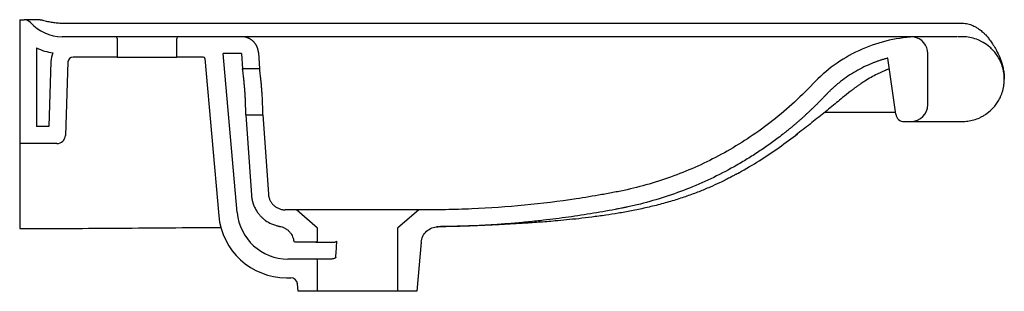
# Model space of a CAD drawing. Header units: millimetres. Extents: x 4725.669 to 4726.249, y 3247.93 to 3248.09.
import ezdxf

# ---------------------------------------------------------------- set-up
doc = ezdxf.new("R2010")
doc.units = ezdxf.units.MM
doc.layers.add('SANINDUSA', color=3, linetype='Continuous')

msp = doc.modelspace()

# ---------------------------------------------------------------- linework, layer by layer
at = {"layer": 'SANINDUSA'}
for p, q in [((4725.66936, 3248.09043), (4725.672, 3248.09043)), ((4725.66936, 3248.09043), (4725.66936, 3248.01743)), ((4725.68145, 3248.09043), (4725.672, 3248.09043)), ((4725.69427, 3248.08843), (4726.22436, 3248.08843)), ((4725.72599, 3248.08043), (4725.69436, 3248.08043)), ((4725.76286, 3248.08043), (4725.72586, 3248.08043)), ((4725.72686, 3248.07957), (4725.72686, 3248.06843)), ((4725.76186, 3248.06843), (4725.76186, 3248.07944)), ((4725.80003, 3248.08043), (4725.76286, 3248.08043)), ((4726.22436, 3248.08043), (4726.22197, 3248.08043)), ((4726.23432, 3248.07829), (4726.23389, 3248.07848)), ((4726.23621, 3248.07743), (4726.23432, 3248.07829)), ((4725.67936, 3248.07381), (4725.67936, 3248.02743)), ((4725.79751, 3247.97681), (4725.78927, 3248.07043)), ((4725.80003, 3248.07043), (4725.78927, 3248.07043)), ((4725.80004, 3248.07043), (4725.80066, 3248.06143)), ((4725.81001, 3248.07112), (4725.81069, 3248.06143)), ((4726.20432, 3248.04043), (4726.20432, 3248.07043)), ((4725.68779, 3248.06589), (4725.68645, 3248.02743)), ((4725.69779, 3248.06554), (4725.69628, 3248.02226)), ((4725.72686, 3248.06843), (4725.70079, 3248.06843)), ((4725.72686, 3248.06843), (4725.76186, 3248.06843)), ((4725.77749, 3248.06843), (4725.76186, 3248.06843)), ((4725.77848, 3248.06752), (4725.78663, 3247.97493)), ((4726.1854, 3248.03474), (4726.18075, 3248.06781)), ((4725.81069, 3248.06143), (4725.80066, 3248.06143)), ((4726.18525, 3248.03584), (4726.14354, 3248.03584)), ((4725.80255, 3248.03443), (4725.80587, 3247.98706)), ((4725.80255, 3248.03443), (4725.81258, 3248.03443)), ((4725.81258, 3248.03443), (4725.81584, 3247.98777)), ((4726.19035, 3248.03043), (4726.19432, 3248.03043)), ((4726.19432, 3248.03043), (4726.22446, 3248.03043)), ((4725.68645, 3248.02743), (4725.67936, 3248.02743)), ((4725.69128, 3248.01743), (4725.66936, 3248.01743)), ((4725.66936, 3248.01743), (4725.66936, 3247.97815)), ((4725.66936, 3247.97815), (4725.66936, 3247.96743)), ((4725.83235, 3247.97845), (4725.82583, 3247.97843)), ((4725.84486, 3247.96757), (4725.83235, 3247.97845)), ((4725.90439, 3247.97846), (4725.89186, 3247.96757)), ((4725.66936, 3247.96743), (4725.68953, 3247.96743)), ((4725.84486, 3247.96043), (4725.84486, 3247.96757)), ((4725.89186, 3247.96757), (4725.89186, 3247.93043)), ((4725.84386, 3247.95943), (4725.83172, 3247.95943)), ((4725.84386, 3247.95943), (4725.85455, 3247.95943)), ((4725.90589, 3247.95933), (4725.90336, 3247.93043)), ((4725.84386, 3247.94943), (4725.82739, 3247.94943)), ((4725.85279, 3247.94943), (4725.84386, 3247.94943)), ((4725.84486, 3247.93043), (4725.84486, 3247.94843)), ((4725.82648, 3247.93843), (4725.829, 3247.93843)), ((4725.83336, 3247.93043), (4725.83298, 3247.93478)), ((4725.84486, 3247.93043), (4725.83336, 3247.93043)), ((4725.89186, 3247.93043), (4725.84486, 3247.93043)), ((4725.90336, 3247.93043), (4725.89186, 3247.93043))]:
    msp.add_line(p, q, dxfattribs=at)
for centre, radius, start, end in [((4725.672, 3248.08543), 0.005, 41.81031, 90), ((4725.69436, 3248.10543), 0.025, 221.81031, 270), ((4725.72586, 3248.07943), 0.001, 0, 90), ((4725.76286, 3248.07943), 0.001, 90, 180), ((4726.19432, 3248.07043), 0.01, 0, 80.58752), ((4725.69436, 3248.10543), 0.035, 244.62307, 261.13607), ((4725.70079, 3248.06543), 0.013, 155.3692, 178), ((4725.70079, 3248.06543), 0.003, 90, 178), ((4725.77749, 3248.06743), 0.001, 5.02863, 90), ((4726.19432, 3248.04043), 0.01, 270, 0), ((4726.19035, 3248.03543), 0.005, 188, 270), ((4725.69128, 3248.02243), 0.005, 270, 358), ((4725.82739, 3247.97943), 0.03, 185.02863, 270), ((4725.82648, 3247.97843), 0.04, 185.02863, 270), ((4725.84386, 3247.96043), 0.001, 270, 0), ((4725.84386, 3247.94843), 0.001, 0, 90), ((4725.829, 3247.93443), 0.004, 5, 90)]:
    msp.add_arc(centre, radius, start, end, dxfattribs=at)
at = {"layer": 'SANINDUSA', "extrusion": (0, 0, -1)}
msp.add_ellipse((4725.86836, 3247.35141), major_axis=(0, 0.70159), ratio=0.034921, start_param=5.735562, end_param=5.762229, dxfattribs=at)
at = {"layer": 'SANINDUSA'}
for points, knots in [([(4725.68145, 3248.09043), (4725.68162, 3248.09044), (4725.68212, 3248.09044), (4725.6826, 3248.0903), (4725.68293, 3248.09021)], [0, 0, 0, 0, 0.332542, 1, 1, 1, 1]), ([(4725.68285, 3248.09023), (4725.68381, 3248.08996), (4725.68567, 3248.08942), (4725.68858, 3248.08886), (4725.69147, 3248.0885), (4725.6934, 3248.08846), (4725.69436, 3248.08843)], [0, 0, 0, 0, 0.264714, 0.516094, 0.760092, 1, 1, 1, 1]), ([(4726.22448, 3248.08843), (4726.22564, 3248.08835), (4726.22784, 3248.08818), (4726.23079, 3248.08712), (4726.23319, 3248.08582), (4726.23526, 3248.08436), (4726.23695, 3248.0829), (4726.23826, 3248.08158), (4726.23947, 3248.08022), (4726.24086, 3248.0785), (4726.24253, 3248.0761), (4726.24444, 3248.07293), (4726.24633, 3248.0692), (4726.24762, 3248.06586), (4726.24831, 3248.06346), (4726.24865, 3248.06204), (4726.24893, 3248.06061), (4726.24916, 3248.05902), (4726.24931, 3248.05747), (4726.24936, 3248.05605), (4726.24936, 3248.05565), (4726.24936, 3248.05545)], [0, 0, 0, 0, 0.0685105, 0.1297893, 0.1833869, 0.2295217, 0.2792132, 0.3160522, 0.3407942, 0.3894143, 0.4520861, 0.5233299, 0.6282543, 0.7341841, 0.7692564, 0.8031841, 0.8387801, 0.8737599, 0.9142473, 0.9570223, 1, 1, 1, 1]), ([(4726.22162, 3248.08043), (4726.22008, 3248.08043), (4726.21633, 3248.08043), (4726.21062, 3248.08043), (4726.20464, 3248.08043), (4726.19874, 3248.08043), (4726.19265, 3248.08043), (4726.1858, 3248.08043), (4726.17849, 3248.08043), (4726.17096, 3248.08043), (4726.16355, 3248.08043), (4726.15646, 3248.08043), (4726.14943, 3248.08043), (4726.14247, 3248.08043), (4726.13534, 3248.08043), (4726.12803, 3248.08043), (4726.12071, 3248.08043), (4726.11404, 3248.08043), (4726.10787, 3248.08043), (4726.10071, 3248.08043), (4726.09152, 3248.08043), (4726.08003, 3248.08043), (4726.07009, 3248.08043), (4726.0621, 3248.08043), (4726.05624, 3248.08043), (4726.04974, 3248.08043), (4726.04299, 3248.08043), (4726.03655, 3248.08043), (4726.03084, 3248.08043), (4726.02592, 3248.08043), (4726.02188, 3248.08043), (4726.01933, 3248.08043), (4726.01731, 3248.08043), (4726.01552, 3248.08043), (4726.0133, 3248.08043), (4726.01136, 3248.08043), (4726.00972, 3248.08043), (4726.00818, 3248.08043), (4726.00656, 3248.08043), (4726.0009, 3248.08043), (4725.99133, 3248.08043), (4725.97721, 3248.08043), (4725.96245, 3248.08043), (4725.94717, 3248.08043), (4725.93229, 3248.08043), (4725.9179, 3248.08043), (4725.90412, 3248.08043), (4725.89097, 3248.08043), (4725.87853, 3248.08043), (4725.86685, 3248.08043), (4725.856, 3248.08043), (4725.84605, 3248.08043), (4725.83703, 3248.08043), (4725.82897, 3248.08043), (4725.82186, 3248.08043), (4725.81569, 3248.08043), (4725.81064, 3248.08043), (4725.80664, 3248.08043), (4725.80362, 3248.08043), (4725.80151, 3248.08043), (4725.80021, 3248.08043), (4725.80009, 3248.08043), (4725.80003, 3248.08043)], [0, 0, 0, 0, 0.0082, 0.019999, 0.030508, 0.040148, 0.051504, 0.063019, 0.076794, 0.090537, 0.103269, 0.116407, 0.12848, 0.140877, 0.153597, 0.166642, 0.180012, 0.192808, 0.20239, 0.213086, 0.231133, 0.251665, 0.274682, 0.284404, 0.29451, 0.306133, 0.319226, 0.33073, 0.340646, 0.349865, 0.357091, 0.362324, 0.363486, 0.367932, 0.371921, 0.375382, 0.378315, 0.380721, 0.383649, 0.387019, 0.411132, 0.435265, 0.464038, 0.492873, 0.521851, 0.550733, 0.579601, 0.608411, 0.637302, 0.666234, 0.695018, 0.72387, 0.752373, 0.780807, 0.809302, 0.83799, 0.867, 0.893568, 0.920189, 0.946934, 0.973545, 1, 1, 1, 1]), ([(4725.81001, 3248.07113), (4725.81, 3248.07122), (4725.80999, 3248.07142), (4725.80995, 3248.07171), (4725.80991, 3248.07201), (4725.80986, 3248.07231), (4725.8098, 3248.07261), (4725.80973, 3248.07291), (4725.80964, 3248.07321), (4725.80955, 3248.07351), (4725.80945, 3248.07381), (4725.80933, 3248.07411), (4725.80921, 3248.07441), (4725.80908, 3248.07471), (4725.80893, 3248.07501), (4725.80877, 3248.0753), (4725.80861, 3248.07559), (4725.80843, 3248.07587), (4725.80824, 3248.07615), (4725.80804, 3248.07642), (4725.80784, 3248.07669), (4725.80762, 3248.07695), (4725.80739, 3248.07721), (4725.80716, 3248.07746), (4725.80691, 3248.07769), (4725.80666, 3248.07793), (4725.8064, 3248.07815), (4725.80613, 3248.07836), (4725.80585, 3248.07857), (4725.80557, 3248.07876), (4725.80528, 3248.07895), (4725.80499, 3248.07912), (4725.80469, 3248.07928), (4725.80439, 3248.07944), (4725.80409, 3248.07958), (4725.80378, 3248.07971), (4725.80347, 3248.07983), (4725.80315, 3248.07994), (4725.80284, 3248.08003), (4725.80252, 3248.08012), (4725.80221, 3248.0802), (4725.80189, 3248.08026), (4725.80158, 3248.08032), (4725.80126, 3248.08036), (4725.80095, 3248.08039), (4725.80064, 3248.08042), (4725.80033, 3248.08043), (4725.80013, 3248.08043), (4725.80003, 3248.08043)], [0, 0, 0, 0, 0.0194854, 0.0392054, 0.0591553, 0.0793302, 0.0997244, 0.1203318, 0.1411457, 0.1621589, 0.1833636, 0.2047517, 0.2263142, 0.2480419, 0.269925, 0.2919532, 0.3141157, 0.3364015, 0.3587989, 0.3812961, 0.4038807, 0.4265402, 0.4492618, 0.4720324, 0.494839, 0.517668, 0.5405062, 0.5633401, 0.5861562, 0.6089412, 0.6316819, 0.6543652, 0.6769781, 0.6995081, 0.7219426, 0.7442698, 0.7664779, 0.7885555, 0.8104919, 0.8322765, 0.8538994, 0.8753511, 0.8966226, 0.9177055, 0.9385918, 0.9592742, 0.9797457, 1, 1, 1, 1]), ([(4726.19595, 3248.0803), (4726.19049, 3248.08), (4726.18497, 3248.07918), (4726.17409, 3248.07646), (4726.16873, 3248.07457), (4726.15851, 3248.0698), (4726.15363, 3248.06692), (4726.14461, 3248.06037), (4726.14046, 3248.0567), (4726.13675, 3248.05276)], [0, 0, 0, 0, 0.25, 0.25, 0.5, 0.5, 0.75, 0.75, 1, 1, 1, 1]), ([(4726.23389, 3248.07848), (4726.23257, 3248.07905), (4726.23127, 3248.07947), (4726.2287, 3248.08009), (4726.22742, 3248.08028), (4726.22617, 3248.08037)], [0, 0, 0, 0, 0.5, 0.5, 1, 1, 1, 1]), ([(4726.24936, 3248.05543), (4726.24936, 3248.05621), (4726.24933, 3248.05698), (4726.24922, 3248.05811), (4726.24918, 3248.05849), (4726.24907, 3248.05923), (4726.24901, 3248.0596), (4726.24888, 3248.06032), (4726.24881, 3248.06067), (4726.24865, 3248.06137), (4726.24856, 3248.06171), (4726.24829, 3248.06272), (4726.24808, 3248.06336), (4726.24764, 3248.06458), (4726.2474, 3248.06517), (4726.24702, 3248.06601), (4726.24689, 3248.06628), (4726.24662, 3248.06682), (4726.24649, 3248.06708), (4726.2458, 3248.06834), (4726.24523, 3248.06924), (4726.24403, 3248.0709), (4726.24341, 3248.07165), (4726.24214, 3248.07303), (4726.24149, 3248.07366), (4726.23953, 3248.07538), (4726.2382, 3248.07631), (4726.23687, 3248.07708)], [0, 0, 0, 0, 0.0625, 0.0625, 0.09375, 0.09375, 0.125, 0.125, 0.15625, 0.15625, 0.1875, 0.1875, 0.25, 0.25, 0.3125, 0.3125, 0.34375, 0.34375, 0.375, 0.375, 0.5, 0.5, 0.625, 0.625, 0.75, 0.75, 1, 1, 1, 1]), ([(4726.18075, 3248.06781), (4726.18046, 3248.06773), (4726.17987, 3248.06757), (4726.179, 3248.06732), (4726.17812, 3248.06706), (4726.17725, 3248.06679), (4726.17639, 3248.06651), (4726.17553, 3248.06622), (4726.17467, 3248.06592), (4726.17381, 3248.06561), (4726.17296, 3248.06529), (4726.17211, 3248.06496), (4726.17127, 3248.06462), (4726.16902, 3248.06369), (4726.16544, 3248.06202), (4726.16067, 3248.05938), (4726.15611, 3248.05643), (4726.15275, 3248.0539), (4726.15045, 3248.052), (4726.14911, 3248.05084), (4726.1478, 3248.04965), (4726.14651, 3248.04843), (4726.14525, 3248.04718), (4726.14444, 3248.04633), (4726.14403, 3248.0459)], [0, 0, 0, 0, 0.021048, 0.042082, 0.063103, 0.084117, 0.105124, 0.126128, 0.147132, 0.168139, 0.189151, 0.210172, 0.231204, 0.25225, 0.37841, 0.504582, 0.629581, 0.754592, 0.795523, 0.836414, 0.877287, 0.918161, 0.959058, 1, 1, 1, 1]), ([(4725.80255, 3248.03443), (4725.80255, 3248.03443), (4725.80255, 3248.03446), (4725.80255, 3248.03454), (4725.80255, 3248.03461), (4725.80255, 3248.03478), (4725.80255, 3248.03489), (4725.80255, 3248.03515), (4725.80255, 3248.0353), (4725.80254, 3248.03581), (4725.80254, 3248.03622), (4725.80253, 3248.03696), (4725.80252, 3248.03722), (4725.80251, 3248.03779), (4725.80251, 3248.03809), (4725.80248, 3248.03903), (4725.80246, 3248.03971), (4725.80243, 3248.04081), (4725.80241, 3248.0412), (4725.80238, 3248.04198), (4725.80235, 3248.04278), (4725.80231, 3248.04361), (4725.80226, 3248.04445), (4725.80224, 3248.04488), (4725.80216, 3248.04619), (4725.80211, 3248.04708), (4725.80198, 3248.04886), (4725.80191, 3248.04973), (4725.8018, 3248.05102), (4725.80177, 3248.05145), (4725.80169, 3248.0523), (4725.80165, 3248.05272), (4725.80154, 3248.05394), (4725.80146, 3248.05471), (4725.80134, 3248.05581), (4725.8013, 3248.05616), (4725.80123, 3248.05685), (4725.80119, 3248.05718), (4725.80108, 3248.05811), (4725.80102, 3248.05867), (4725.80093, 3248.0594), (4725.8009, 3248.05963), (4725.80084, 3248.06005), (4725.8008, 3248.06043), (4725.80076, 3248.06072), (4725.80072, 3248.06098), (4725.80071, 3248.06109), (4725.80068, 3248.06135), (4725.80066, 3248.06143), (4725.80066, 3248.06143)], [0, 0, 0, 0, 0.03125, 0.03125, 0.0625, 0.0625, 0.09375, 0.09375, 0.125, 0.125, 0.1875, 0.1875, 0.21875, 0.21875, 0.25, 0.25, 0.3125, 0.3125, 0.34375, 0.34375, 0.375, 0.40625, 0.40625, 0.4375, 0.4375, 0.5, 0.5, 0.5625, 0.5625, 0.59375, 0.59375, 0.625, 0.625, 0.6875, 0.6875, 0.71875, 0.71875, 0.75, 0.75, 0.8125, 0.8125, 0.84375, 0.84375, 0.875, 0.90625, 0.90625, 0.9375, 0.9375, 1, 1, 1, 1]), ([(4725.81258, 3248.03443), (4725.81258, 3248.03443), (4725.81258, 3248.03446), (4725.81258, 3248.03454), (4725.81258, 3248.03461), (4725.81258, 3248.03478), (4725.81258, 3248.03489), (4725.81258, 3248.03515), (4725.81258, 3248.0353), (4725.81257, 3248.03581), (4725.81257, 3248.03622), (4725.81256, 3248.03696), (4725.81256, 3248.03722), (4725.81255, 3248.03779), (4725.81254, 3248.03809), (4725.81252, 3248.03903), (4725.8125, 3248.03971), (4725.81247, 3248.04081), (4725.81245, 3248.0412), (4725.81242, 3248.04198), (4725.81239, 3248.04278), (4725.81235, 3248.04361), (4725.81231, 3248.04445), (4725.81228, 3248.04488), (4725.81221, 3248.04619), (4725.81215, 3248.04708), (4725.81203, 3248.04886), (4725.81196, 3248.04973), (4725.81185, 3248.05102), (4725.81181, 3248.05145), (4725.81174, 3248.0523), (4725.8117, 3248.05272), (4725.81158, 3248.05394), (4725.8115, 3248.05471), (4725.81138, 3248.05581), (4725.81134, 3248.05616), (4725.81126, 3248.05685), (4725.81123, 3248.05718), (4725.81112, 3248.05811), (4725.81105, 3248.05867), (4725.81096, 3248.0594), (4725.81093, 3248.05963), (4725.81087, 3248.06005), (4725.81082, 3248.06043), (4725.81078, 3248.06072), (4725.81075, 3248.06098), (4725.81074, 3248.06109), (4725.8107, 3248.06135), (4725.81069, 3248.06143), (4725.81069, 3248.06143)], [0, 0, 0, 0, 0.03125, 0.03125, 0.0625, 0.0625, 0.09375, 0.09375, 0.125, 0.125, 0.1875, 0.1875, 0.21875, 0.21875, 0.25, 0.25, 0.3125, 0.3125, 0.34375, 0.34375, 0.375, 0.40625, 0.40625, 0.4375, 0.4375, 0.5, 0.5, 0.5625, 0.5625, 0.59375, 0.59375, 0.625, 0.625, 0.6875, 0.6875, 0.71875, 0.71875, 0.75, 0.75, 0.8125, 0.8125, 0.84375, 0.84375, 0.875, 0.90625, 0.90625, 0.9375, 0.9375, 1, 1, 1, 1]), ([(4726.17739, 3248.05974), (4726.17641, 3248.05927), (4726.17424, 3248.05824), (4726.17083, 3248.05641), (4726.16773, 3248.05457), (4726.16531, 3248.05302), (4726.16363, 3248.05187), (4726.16209, 3248.05078), (4726.1605, 3248.04959), (4726.15943, 3248.04875), (4726.15889, 3248.04832)], [0, 0, 0, 0, 0.1548975, 0.3403043, 0.5423586, 0.6522041, 0.7334442, 0.8183944, 0.9072602, 1, 1, 1, 1]), ([(4726.18163, 3248.0616), (4726.18086, 3248.06127), (4726.17942, 3248.06065), (4726.17799, 3248.06001), (4726.17732, 3248.05971)], [0, 0, 0, 0, 0.534976, 1, 1, 1, 1]), ([(4726.13675, 3248.05276), (4726.13265, 3248.0484), (4726.12847, 3248.04432), (4726.11999, 3248.03667), (4726.11568, 3248.03308), (4726.10695, 3248.02636), (4726.10253, 3248.02323), (4726.09358, 3248.01736), (4726.08905, 3248.01462), (4726.07531, 3248.007), (4726.06595, 3248.00268), (4726.04686, 3247.99544), (4726.03713, 3247.99252), (4726.02598, 3247.99002), (4726.02474, 3247.98976), (4726.02225, 3247.98924), (4726.021, 3247.989), (4726.01726, 3247.98828), (4726.01475, 3247.98782), (4726.00723, 3247.98648), (4726.0022, 3247.98565), (4725.98706, 3247.98337), (4725.9769, 3247.98211), (4725.95643, 3247.98013), (4725.94612, 3247.97941), (4725.93055, 3247.97874), (4725.92534, 3247.97859), (4725.9175, 3247.97846), (4725.91489, 3247.97844), (4725.90964, 3247.97843), (4725.90702, 3247.97844), (4725.90439, 3247.97846)], [0, 0, 0, 0, 0.0625, 0.0625, 0.125, 0.125, 0.1875, 0.1875, 0.25, 0.25, 0.375, 0.375, 0.5, 0.5, 0.515625, 0.515625, 0.53125, 0.53125, 0.5625, 0.5625, 0.625, 0.625, 0.75, 0.75, 0.875, 0.875, 0.9375, 0.9375, 0.96875, 0.96875, 1, 1, 1, 1]), ([(4726.22446, 3248.03043), (4726.22558, 3248.03043), (4726.22672, 3248.03051), (4726.22901, 3248.03083), (4726.23017, 3248.03107), (4726.23251, 3248.03174), (4726.23369, 3248.03217), (4726.23547, 3248.03299), (4726.23606, 3248.03329), (4726.23726, 3248.03396), (4726.23786, 3248.03433), (4726.23965, 3248.03555), (4726.24084, 3248.03651), (4726.24259, 3248.03824), (4726.24316, 3248.03887), (4726.24428, 3248.04024), (4726.24483, 3248.04097), (4726.24588, 3248.04259), (4726.24639, 3248.04348), (4726.24709, 3248.04493), (4726.24732, 3248.04544), (4726.24774, 3248.04649), (4726.24795, 3248.04704), (4726.24832, 3248.04817), (4726.24849, 3248.04876), (4726.24879, 3248.04998), (4726.24892, 3248.05062), (4726.24914, 3248.05193), (4726.24922, 3248.05259), (4726.24933, 3248.05396), (4726.24936, 3248.05464), (4726.24936, 3248.05533)], [0, 0, 0, 0, 0.125, 0.125, 0.25, 0.25, 0.375, 0.375, 0.4375, 0.4375, 0.5, 0.5, 0.625, 0.625, 0.6875, 0.6875, 0.75, 0.75, 0.8125, 0.8125, 0.84375, 0.84375, 0.875, 0.875, 0.90625, 0.90625, 0.9375, 0.9375, 0.96875, 0.96875, 1, 1, 1, 1]), ([(4726.15878, 3248.04824), (4726.15724, 3248.04701), (4726.15455, 3248.04485), (4726.15055, 3248.04158), (4726.14683, 3248.03852), (4726.14168, 3248.03431), (4726.13499, 3248.02892), (4726.12944, 3248.02466), (4726.12663, 3248.02251)], [0, 0, 0, 0, 0.155014, 0.271834, 0.389903, 0.51009, 0.752062, 1, 1, 1, 1]), ([(4726.14403, 3248.0459), (4726.14367, 3248.04552), (4726.14295, 3248.04476), (4726.14186, 3248.04363), (4726.14077, 3248.04251), (4726.13967, 3248.0414), (4726.13856, 3248.04029), (4726.13745, 3248.03919), (4726.13633, 3248.0381), (4726.1352, 3248.03702), (4726.13406, 3248.03595), (4726.13292, 3248.03489), (4726.13177, 3248.03383), (4726.13061, 3248.03278), (4726.12945, 3248.03174), (4726.12827, 3248.03071), (4726.1271, 3248.02969), (4726.12591, 3248.02867), (4726.12472, 3248.02766), (4726.12352, 3248.02667), (4726.12231, 3248.02567), (4726.1211, 3248.02469), (4726.11987, 3248.02372), (4726.11694, 3248.02141), (4726.11223, 3248.01786), (4726.10562, 3248.01325), (4726.09885, 3248.00888), (4726.08979, 3248.00348), (4726.07825, 3247.99739), (4726.06412, 3247.99115), (4726.04969, 3247.98592), (4726.03869, 3247.98275), (4726.03128, 3247.98096), (4726.02819, 3247.98027), (4726.0257, 3247.97974), (4726.02391, 3247.97938), (4726.02206, 3247.97902), (4726.0184, 3247.97832), (4726.01287, 3247.97731), (4726.00554, 3247.97607), (4725.99819, 3247.97492), (4725.99081, 3247.97386), (4725.98342, 3247.97289), (4725.97695, 3247.97213), (4725.9714, 3247.97154), (4725.96678, 3247.97108), (4725.96215, 3247.97065), (4725.95752, 3247.97027), (4725.95289, 3247.96992), (4725.94826, 3247.96961), (4725.94362, 3247.96933), (4725.93899, 3247.96909), (4725.93435, 3247.96889), (4725.92971, 3247.96872), (4725.92506, 3247.9686), (4725.92042, 3247.9685), (4725.91732, 3247.96847), (4725.91577, 3247.96845)], [0, 0, 0, 0, 0.006315, 0.012627, 0.018934, 0.025239, 0.031539, 0.037837, 0.044133, 0.050426, 0.056717, 0.063006, 0.069294, 0.075581, 0.081867, 0.088153, 0.094438, 0.100724, 0.10701, 0.113297, 0.119585, 0.125874, 0.132165, 0.138457, 0.170937, 0.203376, 0.235814, 0.268296, 0.330776, 0.393258, 0.454671, 0.516082, 0.531401, 0.54673, 0.554351, 0.562076, 0.568893, 0.577086, 0.60702, 0.636859, 0.66687, 0.696874, 0.726878, 0.756885, 0.775599, 0.794307, 0.81301, 0.831708, 0.850404, 0.869098, 0.887791, 0.906484, 0.925179, 0.943877, 0.962579, 0.981286, 1, 1, 1, 1]), ([(4726.09276, 3248.0001), (4726.09754, 3248.00287), (4726.10543, 3248.00736), (4726.11666, 3248.01501), (4726.12402, 3248.02058), (4726.12761, 3248.02329)], [0, 0, 0, 0, 0.317878, 0.667443, 1, 1, 1, 1]), ([(4726.09276, 3248.0001), (4726.09276, 3248.0001), (4726.09278, 3248.00011), (4726.09241, 3247.99991), (4726.09151, 3247.99942), (4726.08988, 3247.99853), (4726.08764, 3247.99735), (4726.08486, 3247.99593), (4726.081, 3247.99405), (4726.07586, 3247.9917), (4726.06941, 3247.98902), (4726.06232, 3247.9864), (4726.0546, 3247.98388), (4726.04644, 3247.98157), (4726.03805, 3247.97953), (4726.02984, 3247.97782), (4726.02201, 3247.97642), (4726.01415, 3247.97518), (4726.00634, 3247.97412), (4725.99865, 3247.9732), (4725.9915, 3247.97246), (4725.98361, 3247.97174), (4725.97497, 3247.97106), (4725.96525, 3247.97042), (4725.95761, 3247.96998), (4725.95178, 3247.96968), (4725.94756, 3247.96948), (4725.94333, 3247.96929), (4725.93886, 3247.9691), (4725.93445, 3247.96894), (4725.93013, 3247.9688), (4725.92598, 3247.96869), (4725.9216, 3247.96859), (4725.91774, 3247.96852), (4725.91565, 3247.9685), (4725.91491, 3247.96849)], [0, 0, 0, 0, 0.001815, 0.019999, 0.036674, 0.052374, 0.068063, 0.084522, 0.102196, 0.131302, 0.1634, 0.197921, 0.234102, 0.273582, 0.312979, 0.351347, 0.387908, 0.422529, 0.464033, 0.504489, 0.544533, 0.584524, 0.644414, 0.70432, 0.763681, 0.791878, 0.820568, 0.849734, 0.878836, 0.907492, 0.927624, 0.947853, 0.968614, 0.988852, 1, 1, 1, 1]), ([(4725.80587, 3247.98705), (4725.80588, 3247.9869), (4725.8059, 3247.9866), (4725.80595, 3247.98614), (4725.80601, 3247.98568), (4725.80608, 3247.98522), (4725.80616, 3247.98475), (4725.80625, 3247.98429), (4725.80636, 3247.98382), (4725.80648, 3247.98335), (4725.8066, 3247.98288), (4725.80675, 3247.98242), (4725.8069, 3247.98195), (4725.80707, 3247.98148), (4725.80725, 3247.98102), (4725.8077, 3247.97993), (4725.8085, 3247.97835), (4725.80975, 3247.97647), (4725.81101, 3247.97496), (4725.81227, 3247.9737), (4725.81331, 3247.97282), (4725.81504, 3247.97153), (4725.81678, 3247.97053), (4725.8188, 3247.9697), (4725.82021, 3247.96922), (4725.82134, 3247.96893), (4725.82218, 3247.96877), (4725.8224, 3247.96873), (4725.8225, 3247.96871)], [0, 0, 0, 0, 0.017029, 0.034278, 0.051674, 0.069214, 0.086896, 0.104715, 0.122669, 0.140754, 0.158966, 0.1773, 0.195753, 0.214321, 0.232997, 0.251778, 0.34673, 0.431508, 0.505113, 0.566957, 0.632517, 0.658152, 0.808579, 0.856326, 0.903757, 0.975899, 0.987978, 1, 1, 1, 1]), ([(4725.81584, 3247.98775), (4725.81585, 3247.98765), (4725.81587, 3247.98744), (4725.8159, 3247.98713), (4725.81595, 3247.98682), (4725.81601, 3247.98651), (4725.81607, 3247.98621), (4725.8162, 3247.9857), (4725.81641, 3247.985), (4725.81678, 3247.98413), (4725.81722, 3247.98331), (4725.81791, 3247.98226), (4725.81896, 3247.98109), (4725.8202, 3247.98013), (4725.82129, 3247.97951), (4725.82215, 3247.97912), (4725.82304, 3247.97882), (4725.82385, 3247.97862), (4725.82457, 3247.97851), (4725.8252, 3247.97845), (4725.82562, 3247.97844), (4725.82583, 3247.97843)], [0, 0, 0, 0, 0.0208527, 0.0416646, 0.0624561, 0.0832477, 0.1040596, 0.1249123, 0.1874892, 0.2500661, 0.3123695, 0.374673, 0.4998274, 0.6242109, 0.6868571, 0.7495033, 0.8118081, 0.8741129, 0.9161031, 0.9580098, 1, 1, 1, 1]), ([(4725.90439, 3247.97846), (4725.90439, 3247.97846), (4725.90416, 3247.97846), (4725.90358, 3247.97846), (4725.90345, 3247.97846), (4725.90316, 3247.97846), (4725.903, 3247.97846), (4725.90249, 3247.97846), (4725.90209, 3247.97846), (4725.90075, 3247.97846), (4725.89964, 3247.97847), (4725.89799, 3247.97847), (4725.89765, 3247.97847), (4725.89695, 3247.97847), (4725.89658, 3247.97847), (4725.89546, 3247.97847), (4725.89468, 3247.97847), (4725.89302, 3247.97847), (4725.89215, 3247.97847), (4725.89032, 3247.97847), (4725.88936, 3247.97848), (4725.88642, 3247.97848), (4725.88435, 3247.97848), (4725.88109, 3247.97848), (4725.87997, 3247.97848), (4725.8777, 3247.97848), (4725.87655, 3247.97848), (4725.87309, 3247.97848), (4725.87076, 3247.97847), (4725.8678, 3247.97847), (4725.8672, 3247.97847), (4725.86602, 3247.97847), (4725.86543, 3247.97847), (4725.86367, 3247.97847), (4725.8625, 3247.97847), (4725.8602, 3247.97847), (4725.85906, 3247.97847), (4725.85737, 3247.97847), (4725.85681, 3247.97847), (4725.8557, 3247.97847), (4725.85514, 3247.97847), (4725.8524, 3247.97846), (4725.85033, 3247.97846), (4725.8474, 3247.97846), (4725.84646, 3247.97846), (4725.84508, 3247.97846), (4725.84463, 3247.97846), (4725.84375, 3247.97846), (4725.84332, 3247.97846), (4725.84124, 3247.97845), (4725.83975, 3247.97845), (4725.83811, 3247.97845), (4725.8378, 3247.97845), (4725.83719, 3247.97845), (4725.83689, 3247.97845), (4725.83605, 3247.97845), (4725.83555, 3247.97845), (4725.8342, 3247.97845), (4725.83351, 3247.97845), (4725.83293, 3247.97845), (4725.83283, 3247.97845), (4725.83265, 3247.97845), (4725.83258, 3247.97845), (4725.83241, 3247.97845), (4725.83235, 3247.97845), (4725.83235, 3247.97845)], [0, 0, 0, 0, 0.0625, 0.0625, 0.078125, 0.078125, 0.09375, 0.09375, 0.125, 0.125, 0.1875, 0.1875, 0.203125, 0.203125, 0.21875, 0.21875, 0.25, 0.25, 0.28125, 0.28125, 0.3125, 0.3125, 0.375, 0.375, 0.40625, 0.40625, 0.4375, 0.4375, 0.5, 0.5, 0.515625, 0.515625, 0.53125, 0.53125, 0.5625, 0.5625, 0.59375, 0.59375, 0.609375, 0.609375, 0.625, 0.625, 0.6875, 0.6875, 0.71875, 0.71875, 0.734375, 0.734375, 0.75, 0.75, 0.8125, 0.8125, 0.828125, 0.828125, 0.84375, 0.84375, 0.875, 0.875, 0.9375, 0.9375, 0.953125, 0.953125, 0.96875, 0.96875, 1, 1, 1, 1]), ([(4725.68953, 3247.96743), (4725.68953, 3247.96743), (4725.68967, 3247.96743), (4725.69005, 3247.96743), (4725.6902, 3247.96743), (4725.69056, 3247.96743), (4725.69076, 3247.96743), (4725.69141, 3247.96743), (4725.69193, 3247.96743), (4725.69307, 3247.96743), (4725.6937, 3247.96743), (4725.69436, 3247.96743)], [0, 0, 0, 0, 0.25, 0.25, 0.375, 0.375, 0.5, 0.5, 0.75, 0.75, 1, 1, 1, 1]), ([(4725.69436, 3247.96743), (4725.69436, 3247.96743), (4725.69436, 3247.96743), (4725.69439, 3247.96744), (4725.69441, 3247.96744), (4725.69444, 3247.96744), (4725.69447, 3247.96744), (4725.69453, 3247.96744), (4725.69458, 3247.96744), (4725.6947, 3247.96744), (4725.69478, 3247.96744), (4725.69501, 3247.96744), (4725.69516, 3247.96744), (4725.69562, 3247.96744), (4725.69592, 3247.96745), (4725.69651, 3247.96745), (4725.69681, 3247.96745), (4725.69723, 3247.96746), (4725.69737, 3247.96746), (4725.69763, 3247.96746), (4725.69776, 3247.96746), (4725.69786, 3247.96746)], [0, 0, 0, 0, 0.007813, 0.007813, 0.015625, 0.015625, 0.03125, 0.03125, 0.0625, 0.0625, 0.125, 0.125, 0.25, 0.25, 0.5, 0.5, 0.75, 0.75, 0.875, 0.875, 1, 1, 1, 1]), ([(4725.69819, 3247.96746), (4725.69846, 3247.96746), (4725.71826, 3247.96761), (4725.74813, 3247.9678), (4725.77774, 3247.96803), (4725.78783, 3247.96811)], [0, 0, 0, 0, 0.0087461, 0.6622258, 1, 1, 1, 1]), ([(4725.8225, 3247.96871), (4725.82355, 3247.96854), (4725.82454, 3247.9682), (4725.8257, 3247.96759), (4725.82593, 3247.96746), (4725.82638, 3247.96718), (4725.8266, 3247.96703), (4725.82722, 3247.96657), (4725.82762, 3247.96622), (4725.82817, 3247.96566), (4725.82835, 3247.96546), (4725.82869, 3247.96506), (4725.82885, 3247.96485), (4725.8293, 3247.96421), (4725.82957, 3247.96376), (4725.83003, 3247.96282), (4725.83023, 3247.96232), (4725.83054, 3247.96132), (4725.83066, 3247.96081), (4725.83073, 3247.96029)], [0, 0, 0, 0, 0.25, 0.25, 0.3125, 0.3125, 0.375, 0.375, 0.5, 0.5, 0.5625, 0.5625, 0.625, 0.625, 0.75, 0.75, 0.875, 0.875, 1, 1, 1, 1]), ([(4725.90589, 3247.95933), (4725.906, 3247.96055), (4725.90633, 3247.96175), (4725.90741, 3247.96396), (4725.90816, 3247.96497), (4725.90997, 3247.96663), (4725.91103, 3247.9673), (4725.91331, 3247.9682), (4725.91454, 3247.96844), (4725.91577, 3247.96845)], [0, 0, 0, 0, 0.25, 0.25, 0.5, 0.5, 0.75, 0.75, 1, 1, 1, 1]), ([(4725.83073, 3247.96029), (4725.83075, 3247.96017), (4725.83079, 3247.96006), (4725.8309, 3247.95985), (4725.83098, 3247.95976), (4725.83125, 3247.95952), (4725.83148, 3247.95943), (4725.83172, 3247.95943)], [0, 0, 0, 0, 0.25, 0.25, 0.5, 0.5, 1, 1, 1, 1]), ([(4725.85455, 3247.95943), (4725.85484, 3247.95943), (4725.85512, 3247.95947), (4725.85554, 3247.95959), (4725.85567, 3247.95964), (4725.85593, 3247.95976), (4725.85605, 3247.95983), (4725.85617, 3247.95993)], [0, 0, 0, 0, 0.5, 0.5, 0.75, 0.75, 1, 1, 1, 1]), ([(4725.8556, 3247.9504), (4725.8556, 3247.95033), (4725.85557, 3247.95027), (4725.85549, 3247.95016), (4725.85544, 3247.95011), (4725.85528, 3247.94999), (4725.85517, 3247.94992), (4725.85481, 3247.94976), (4725.85456, 3247.94968), (4725.85406, 3247.94956), (4725.85381, 3247.94951), (4725.8533, 3247.94945), (4725.85305, 3247.94943), (4725.85279, 3247.94943)], [0, 0, 0, 0, 0.0625, 0.0625, 0.125, 0.125, 0.25, 0.25, 0.5, 0.5, 0.75, 0.75, 1, 1, 1, 1])]:
    msp.add_open_spline(points, degree=3, knots=knots, dxfattribs=at)
for points in [[(4726.22617, 3248.08037), (4726.22556, 3248.08041), (4726.22496, 3248.08043), (4726.22436, 3248.08043)], [(4726.23687, 3248.07708), (4726.23665, 3248.07721), (4726.23643, 3248.07732), (4726.23621, 3248.07743)]]:
    msp.add_open_spline(points, degree=3, dxfattribs=at)

doc.saveas('drawing.dxf')
